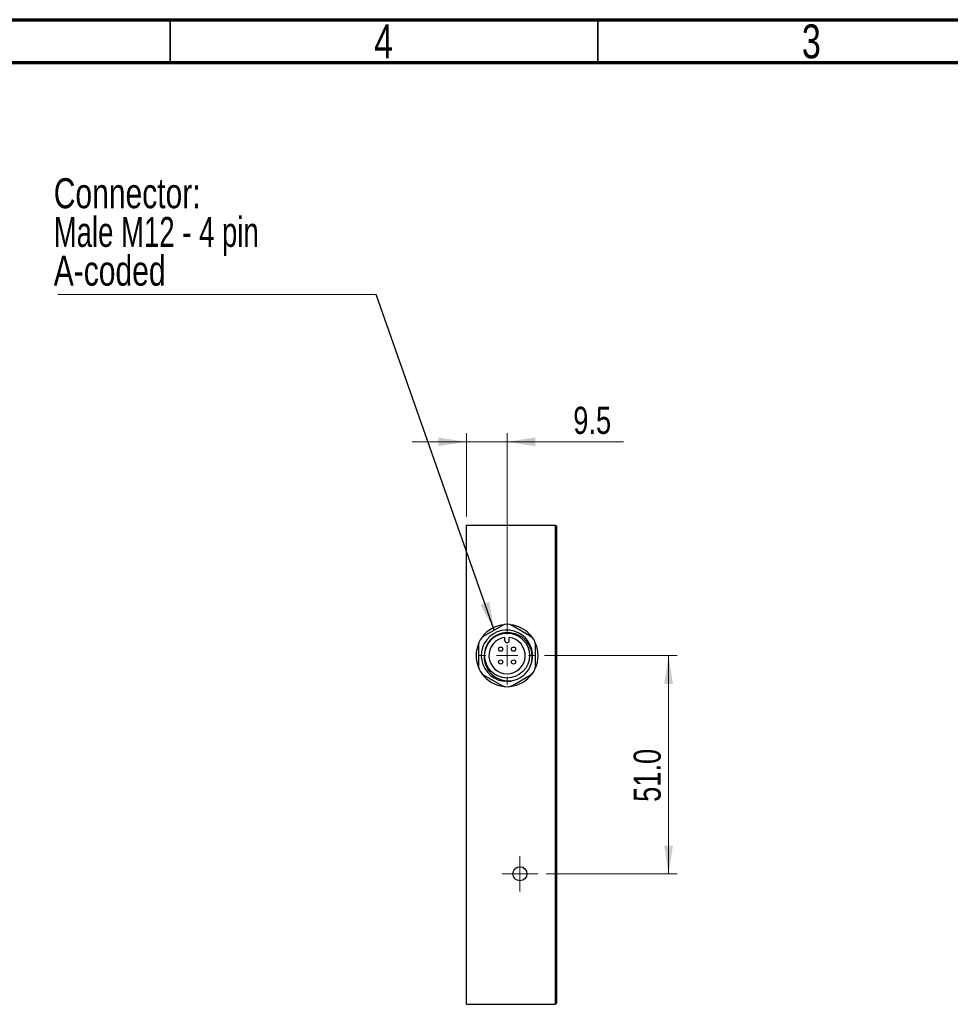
# Model space of a CAD drawing. Header units: millimetres. Extents: x 15 to 415, y 5 to 292.
# Tile 5 of 11: x 197 to 306, y 177 to 292. Entities that reach past the tile are written whole.
import ezdxf

# ---------------------------------------------------------------- set-up
doc = ezdxf.new("R2010")
doc.units = ezdxf.units.MM
doc.styles.add('SLDTEXTSTYLE0', font='TXT', dxfattribs={"width": 0.75})
doc.styles.add('SLDTEXTSTYLE1', font='TXT', dxfattribs={"width": 0.6875})
doc.dimstyles.new('SLDDIMSTYLE0', dxfattribs={"dimtxt": 3.175, "dimasz": 3.302, "dimexe": 0, "dimexo": 0.0625, "dimgap": 0.79375, "dimtad": 1, "dimdec": 1, "dimlfac": 2, "dimrnd": 1e-09, "dimzin": 4, "dimdsep": 46, "dimtxsty": 'SLDTEXTSTYLE0', "dimsah": 1, "dimcen": 0.09, "dimadec": 0, "dimazin": 1, "dimtfac": 1, "dimtdec": 1, "dimtofl": 0, "dimtmove": 0, "dimatfit": 3, "dimfxl": 1, "dimfrac": 2, "dimtolj": 1, "dimtzin": 12, "dimarcsym": 0})
doc.dimstyles.new('SLDDIMSTYLE1', dxfattribs={"dimtxt": 3.175, "dimasz": 3.302, "dimexe": 0, "dimexo": 0.0625, "dimgap": 0.79375, "dimtad": 1, "dimdec": 1, "dimlfac": 2, "dimrnd": 1e-09, "dimzin": 12, "dimdsep": 46, "dimtxsty": 'SLDTEXTSTYLE0', "dimsah": 1, "dimcen": 0.09, "dimadec": 0, "dimazin": 3, "dimtfac": 1, "dimtdec": 1, "dimtmove": 0, "dimatfit": 0, "dimfxl": 1, "dimfrac": 2, "dimtolj": 1, "dimtzin": 12, "dimarcsym": 0})
doc.dimstyles.new('SLDDIMSTYLE2', dxfattribs={"dimtxt": 0.18, "dimasz": 3.302, "dimexe": 0, "dimexo": 0.0625, "dimgap": 0, "dimtad": 0, "dimtih": 1, "dimtoh": 1, "dimdec": 0, "dimrnd": 1e-09, "dimzin": 0, "dimdsep": 46, "dimtxsty": 'Standard', "dimsah": 1, "dimcen": 0.09, "dimadec": 0, "dimazin": 0, "dimtfac": 3.302, "dimtdec": 0, "dimtofl": 0, "dimtmove": 0, "dimatfit": 3, "dimfxl": 1, "dimfrac": 2, "dimtolj": 1, "dimtzin": 0, "dimarcsym": 0})

# ---------------------------------------------------------------- blocks, each defined once
blk = doc.blocks.new('_D_5')
at = {"color": 7, "linetype": 'Continuous', "lineweight": 0}
for p, q in [((249.64, 233.95), (249.64, 243.67)), ((254.39, 220.45), (254.39, 243.67)), ((249.64, 242.67), (243.29, 242.67)), ((254.39, 242.67), (249.64, 242.67)), ((254.39, 242.67), (267.99, 242.67))]:
    blk.add_line(p, q, dxfattribs=at)
at = {"color": 7, "linetype": 'Continuous', "lineweight": 18}
for points in [[(249.64, 242.67), (246.34, 243.18), (246.34, 242.17)], [(254.39, 242.67), (257.69, 242.17), (257.69, 243.18)]]:
    blk.add_solid(points, dxfattribs=at)
at = {"color": 7, "linetype": 'Continuous', "lineweight": 18, "insert": (262.13, 246.77), "char_height": 3.175, "attachment_point": 1, "style": 'SLDTEXTSTYLE0'}
blk.add_mtext('9.5', dxfattribs=at)
blk = doc.blocks.new('_D_6')
at = {"color": 7, "linetype": 'Continuous', "lineweight": 0}
for p, q in [((258.77, 217.7), (274.27, 217.7)), ((273.27, 217.7), (273.27, 192.2)), ((258.97, 192.2), (274.27, 192.2))]:
    blk.add_line(p, q, dxfattribs=at)
at = {"color": 7, "linetype": 'Continuous', "lineweight": 18}
for points in [[(273.27, 217.7), (272.76, 214.39), (273.78, 214.39)], [(273.27, 192.2), (273.78, 195.5), (272.76, 195.5)]]:
    blk.add_solid(points, dxfattribs=at)
at = {"color": 7, "linetype": 'Continuous', "lineweight": 18, "insert": (269.18, 200.6), "char_height": 3.175, "attachment_point": 1, "rotation": 90, "style": 'SLDTEXTSTYLE0'}
blk.add_mtext('51.0', dxfattribs=at)
blk = doc.blocks.new('SW_NOTE_0_2')
at = {"color": 0, "linetype": 'Continuous', "lineweight": 0}
blk.add_line((-37.23, 0), (0, 0), dxfattribs=at)
at = {"color": 0, "linetype": 'Continuous', "lineweight": 0, "char_height": 3.5, "attachment_point": 1}
for s, insert, style in [('Connector:', (-37.71, 13.6), 'SLDTEXTSTYLE0'), ('Male M12 - 4 pin', (-37.71, 9.08), 'SLDTEXTSTYLE1'), ('A-coded', (-37.71, 4.55), 'SLDTEXTSTYLE0')]:
    blk.add_mtext(s, dxfattribs=dict(at, insert=insert, style=style))
blk = doc.blocks.new('SW_CENTERMARKSYMBOL_0')
at = {"color": 0, "linetype": 'Continuous', "lineweight": 18}
for p, q in [((0, 2.5), (0, 3.375)), ((0, 0), (0, 1.25)), ((-2.5, 0), (-3.375, 0)), ((0, 0), (-1.25, 0)), ((0, 0), (0, -1.25)), ((0, 0), (1.25, 0)), ((2.5, 0), (3.375, 0)), ((0, -2.5), (0, -3.375))]:
    blk.add_line(p, q, dxfattribs=at)
blk = doc.blocks.new('SW_CENTERMARKSYMBOL_1')
at = {"color": 0, "linetype": 'Continuous', "lineweight": 18}
for p, q in [((0, 1.25), (0, 2.075)), ((0, 0), (0, 1.25)), ((-1.25, 0), (-2.075, 0)), ((0, 0), (-1.25, 0)), ((0, 0), (0, -1.25)), ((0, 0), (1.25, 0)), ((1.25, 0), (2.075, 0)), ((0, -1.25), (0, -2.075))]:
    blk.add_line(p, q, dxfattribs=at)

msp = doc.modelspace()

# ---------------------------------------------------------------- linework, layer by layer
at = {"color": 7, "linetype": 'Continuous', "lineweight": 70}
for p, q in [((15, 292), (415, 292)), ((20, 287), (410, 287))]:
    msp.add_line(p, q, dxfattribs=at)
at = {"color": 7, "linetype": 'Continuous', "lineweight": 35}
for p, q in [((215, 292), (215, 287)), ((215, 287), (215, 292)), ((265, 287), (265, 292))]:
    msp.add_line(p, q, dxfattribs=at)
at = {"color": 7, "linetype": 'Continuous', "lineweight": 25}
for p, q in [((249.6425, 232.9452), (260.0475, 232.9452)), ((249.6425, 176.9452), (249.6425, 232.9452)), ((260.0475, 176.9452), (260.0475, 232.9452)), ((260.1725, 232.8202), (260.0475, 232.9452)), ((260.1725, 232.8202), (260.1725, 177.0702)), ((253.7675, 221.1844), (251.6833, 219.981)), ((257.1017, 219.981), (255.0175, 221.1844)), ((254.1425, 219.4452), (254.1425, 219.8054)), ((254.6425, 219.4452), (254.6425, 219.8054)), ((251.0583, 218.8985), (251.0583, 216.4919)), ((257.7267, 216.4919), (257.7267, 218.8985)), ((251.6833, 215.4094), (253.7675, 214.206)), ((255.0175, 214.206), (257.1017, 215.4094)), ((249.6425, 176.9452), (260.0475, 176.9452)), ((260.1725, 177.0702), (260.0475, 176.9452))]:
    msp.add_line(p, q, dxfattribs=at)
for centre, radius in [((254.3925, 217.6952), 2.625), ((253.6425, 218.4452), 0.25), ((255.1425, 218.4452), 0.25), ((253.6425, 216.9452), 0.25), ((255.1425, 216.9452), 0.25), ((255.8925, 192.1952), 0.825)]:
    msp.add_circle(centre, radius, dxfattribs=at)
for centre, radius, start, end in [((254.3925, 217.6952), 3.625, 95.421791, 144.578209), ((254.3925, 220.1018), 1.25, 60, 120), ((254.3925, 217.6952), 3.625, 35.421791, 84.578209), ((252.3083, 218.8985), 1.25, 120, 180), ((254.3708, 217.6834), 2.9957, 335.473099, 288.574195), ((254.3925, 217.6952), 2.125, 96.756327, 83.243673), ((256.4767, 218.8985), 1.25, 0, 60), ((254.3925, 217.6952), 3.625, 155.421791, 204.578209), ((254.3925, 219.4452), 0.25, 180, 0), ((254.3925, 217.6952), 3.625, 335.421791, 24.578209), ((252.3083, 216.4919), 1.25, 180, 240), ((254.3925, 217.6952), 3, 288.110478, 333.110479), ((256.4767, 216.4919), 1.25, 300, 0), ((254.3925, 217.6952), 3.625, 215.421791, 264.578209), ((254.3925, 217.6952), 3.625, 275.421791, 324.578209), ((254.3925, 215.2886), 1.25, 240, 300)]:
    msp.add_arc(centre, radius, start, end, dxfattribs=at)
for points, knots in [([(254.6093, 220.3481), (254.4342, 220.3624), (254.2575, 220.3592), (253.9121, 220.319), (253.7429, 220.2823), (253.4942, 220.2023), (253.4117, 220.1712), (253.2515, 220.1015), (253.1736, 220.063), (252.9465, 219.9366), (252.8038, 219.838), (252.5362, 219.6109), (252.4153, 219.4856), (252.2538, 219.2821), (252.2032, 219.2116), (252.1087, 219.065), (252.0645, 218.9887), (251.945, 218.7559), (251.8814, 218.5948), (251.7858, 218.2609), (251.7539, 218.0871), (251.7396, 217.912)], [0, 0, 0, 0, 0.125, 0.125, 0.25, 0.25, 0.3125, 0.3125, 0.375, 0.375, 0.5, 0.5, 0.625, 0.625, 0.6875, 0.6875, 0.75, 0.75, 0.875, 0.875, 1, 1, 1, 1]), ([(257.0681, 216.3384), (257.1613, 216.5525), (257.2282, 216.7738), (257.2896, 217.1166), (257.3035, 217.233), (257.3175, 217.4644), (257.3177, 217.5799), (257.2983, 217.9265), (257.2564, 218.1583), (257.1543, 218.4882), (257.1137, 218.5958), (257.0192, 218.8066), (256.9648, 218.9104), (256.7845, 219.2085), (256.6422, 219.3895), (256.3959, 219.6348), (256.3078, 219.7125), (256.1247, 219.8539), (256.0293, 219.9182), (255.8309, 220.0345), (255.7279, 220.0865), (255.5141, 220.1775), (255.4037, 220.2163), (255.0706, 220.3099), (254.8429, 220.3438), (254.6093, 220.3481)], [0, 0, 0, 0, 0.125, 0.125, 0.1875, 0.1875, 0.25, 0.25, 0.375, 0.375, 0.4375, 0.4375, 0.5, 0.5, 0.625, 0.625, 0.6875, 0.6875, 0.75, 0.75, 0.8125, 0.8125, 0.875, 0.875, 1, 1, 1, 1]), ([(251.7396, 217.912), (251.7057, 217.6796), (251.7034, 217.4475), (251.7433, 217.1), (251.7643, 216.9839), (251.8202, 216.758), (251.8552, 216.6473), (251.9391, 216.4307), (251.9884, 216.3242), (252.1001, 216.1186), (252.162, 216.0203), (252.2974, 215.8326), (252.3711, 215.7431), (252.53, 215.5729), (252.6155, 215.4917), (252.883, 215.2674), (253.0771, 215.1409), (253.3923, 214.9865), (253.5005, 214.9415), (253.7195, 214.8655), (253.8309, 214.8343), (254.1707, 214.7609), (254.4067, 214.7397), (254.8691, 214.7518), (255.0981, 214.7841), (255.325, 214.8438)], [0, 0, 0, 0, 0.125, 0.125, 0.1875, 0.1875, 0.25, 0.25, 0.3125, 0.3125, 0.375, 0.375, 0.4375, 0.4375, 0.5, 0.5, 0.625, 0.625, 0.6875, 0.6875, 0.75, 0.75, 0.875, 0.875, 1, 1, 1, 1])]:
    msp.add_open_spline(points, degree=3, knots=knots, dxfattribs=at)

# ---------------------------------------------------------------- block references
at = {"color": 7, "linetype": 'Continuous', "lineweight": 0}
for name, p in [('SW_NOTE_0_2', (239.103, 259.8714)), ('SW_CENTERMARKSYMBOL_0', (254.3925, 217.6952)), ('SW_CENTERMARKSYMBOL_1', (255.8925, 192.1952))]:
    msp.add_blockref(name, p, dxfattribs=at)

# ---------------------------------------------------------------- texts
at = {"color": 7, "linetype": 'Continuous', "lineweight": 0, "char_height": 3.9688, "attachment_point": 2, "style": 'SLDTEXTSTYLE0'}
for s, insert in [('4', (239.96, 291.4544)), ('3', (289.96, 291.4544))]:
    msp.add_mtext(s, dxfattribs=dict(at, insert=insert))

# ---------------------------------------------------------------- dimensions: what is measured, and where the dimension line sits
at = {"color": 7, "linetype": 'Continuous', "lineweight": 18}
dim = msp.add_linear_dim(base=(249.6425, 242.6748), p1=(254.3925, 219.4452), p2=(249.6425, 232.9452), dimstyle='SLDDIMSTYLE1', dxfattribs=at)
dim.commit()
dim.dimension.update_dxf_attribs({"geometry": '_D_5', "text_midpoint": (265.0599, 242.6748), "dimtype": 160})
dim = msp.add_linear_dim(base=(273.2685, 192.1952), p1=(257.7675, 217.6952), p2=(257.9675, 192.1952), angle=90, dimstyle='SLDDIMSTYLE0', dxfattribs=at)
dim.commit()
dim.dimension.update_dxf_attribs({"geometry": '_D_6', "text_midpoint": (273.2685, 204.7038), "dimtype": 160})

# ---------------------------------------------------------------- leaders
at = {"color": 7, "linetype": 'Continuous', "lineweight": 0}
msp.add_leader([(252.8871, 220.6761), (239.103, 259.8714)], dimstyle='SLDDIMSTYLE2', dxfattribs=at)

doc.saveas('drawing.dxf')
